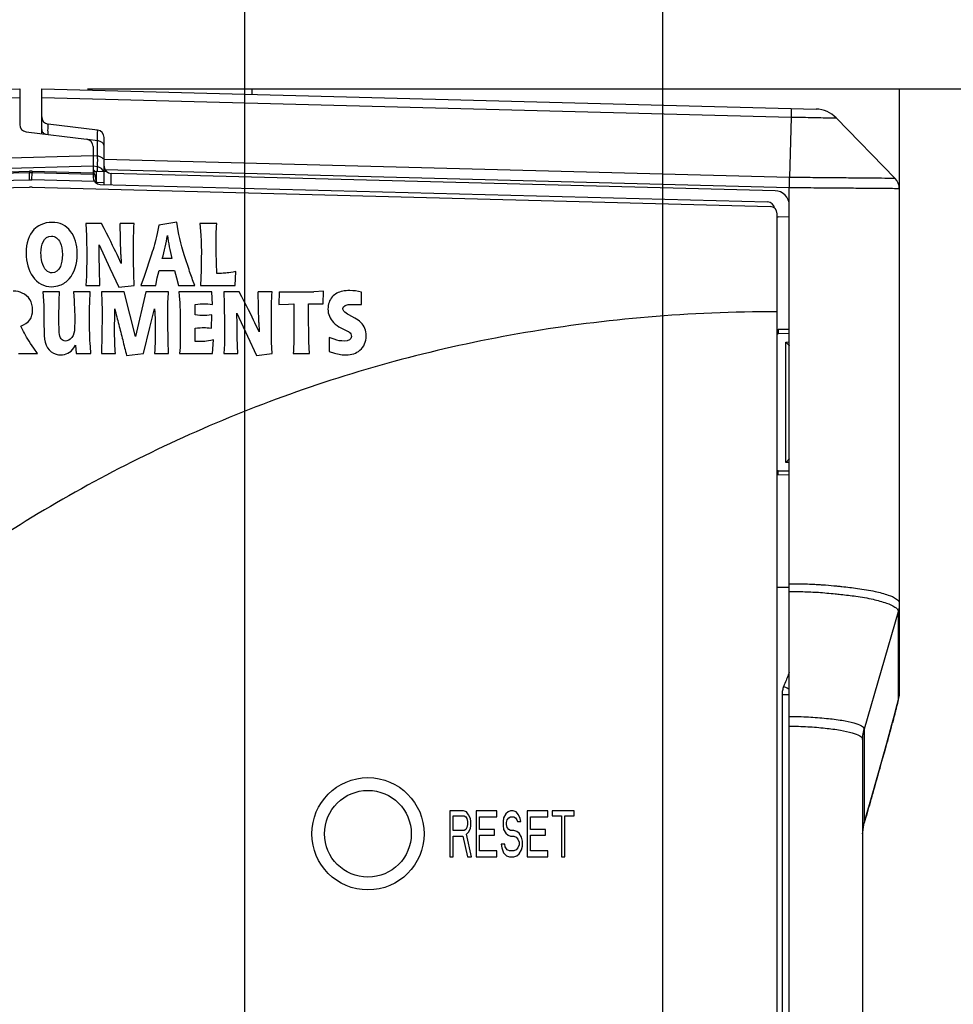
# Model space of a CAD drawing. Header units: inches. Extents: x 0 to 34, y 0 to 22.
# Tile 16 of 50: x 6.3 to 7.5, y 12.2 to 13.5. Entities that reach past the tile are written whole.
import ezdxf

# ---------------------------------------------------------------- set-up
doc = ezdxf.new("R2010")
doc.units = ezdxf.units.IN
doc.header["$LTSCALE"] = 1.87
doc.header["$MEASUREMENT"] = 0
doc.layers.get('0').update_dxf_attribs({"linetype": 'CONTINUOUS'})
doc.layers.add('03___PRT_ALL_CURVES', color=7, linetype='CONTINUOUS')
doc.layers.add('DIMENSIONS', color=7, linetype='CONTINUOUS')
doc.styles.get("Standard").update_dxf_attribs({"font": 'txt', "width": 0.8})
doc.dimstyles.new('DIMSTYLE_1', dxfattribs={"dimtxt": 0.125, "dimasz": 0.1875, "dimexe": 0.18, "dimexo": 0.0625, "dimgap": 0.09, "dimtad": 0, "dimtih": 1, "dimtoh": 1, "dimdec": 3, "dimzin": 4, "dimdsep": 46, "dimtxsty": 'STANDARD', "dimblk": '_FILLED', "dimblk1": '_FILLED', "dimblk2": '_FILLED', "dimcen": 0.09, "dimadec": 0, "dimazin": 0, "dimtp": 0.01, "dimtm": 0.01, "dimtfac": 1, "dimtdec": 3, "dimtofl": 0, "dimtmove": 0, "dimatfit": 3, "dimldrblk": '_FILLED', "dimfxl": 1, "dimtolj": 1, "dimtzin": 4, "dimarcsym": 0})

# ---------------------------------------------------------------- blocks, each defined once
blk = doc.blocks.new('_FILLED')
at = {"color": 0, "linetype": 'BYBLOCK'}
blk.add_solid([(0, 0), (-1, 0.1667), (-1, -0.1667)], dxfattribs=at)
blk = doc.blocks.new('*D0')
at = {"layer": 'DIMENSIONS', "color": 2, "linetype": 'CONTINUOUS'}
for p, q in [((6.3515, 13.4114), (10.5836, 13.4114)), ((10.4586, 13.4114), (10.4586, 11.6375)), ((10.4586, 9.946), (10.4586, 11.3875)), ((6.3365, 9.946), (10.5836, 9.946))]:
    blk.add_line(p, q, dxfattribs=at)
at = {"layer": 'DIMENSIONS', "color": 2, "linetype": 'CONTINUOUS', "xscale": 0.1875, "yscale": 0.1875, "zscale": 0.1875}
for p, rotation in [((10.4586, 13.4114), 90), ((10.4586, 9.946), 270)]:
    blk.add_blockref('_FILLED', p, dxfattribs=dict(at, rotation=rotation))
at = {"layer": 'DIMENSIONS', "color": 2, "linetype": 'CONTINUOUS', "width": 0.8}
for s, p in [('[', (10.4211, 11.45)), (']', (11.0211, 11.45)), ('3.465', (9.7961, 11.45)), ('88.02', (10.5211, 11.45))]:
    blk.add_text(s, height=0.125, dxfattribs=at).set_placement(p)
blk = doc.blocks.new('*D8')
at = {"layer": 'DIMENSIONS', "color": 2, "linetype": 'CONTINUOUS'}
for p, q in [((6.566, 11.6209), (6.566, 17.1646)), ((7.136, 11.6209), (7.136, 17.1646)), ((6.566, 17.0396), (6.206, 17.0396)), ((7.136, 17.0396), (7.5896, 17.0396))]:
    blk.add_line(p, q, dxfattribs=at)
at = {"layer": 'DIMENSIONS', "color": 2, "linetype": 'CONTINUOUS', "xscale": 0.1875, "yscale": 0.1875, "zscale": 0.1875}
blk.add_blockref('_FILLED', (6.566, 17.0396), dxfattribs=at)
at = {"layer": 'DIMENSIONS', "color": 2, "linetype": 'CONTINUOUS', "xscale": 0.1875, "yscale": 0.1875, "zscale": 0.1875, "rotation": 180}
blk.add_blockref('_FILLED', (7.136, 17.0396), dxfattribs=at)
at = {"layer": 'DIMENSIONS', "color": 2, "linetype": 'CONTINUOUS', "width": 0.8}
for s, p in [('[', (8.1771, 16.9771)), (']', (8.7771, 16.9771)), ('.570', (7.6521, 16.9771)), ('14.48', (8.2771, 16.9771))]:
    blk.add_text(s, height=0.125, dxfattribs=at).set_placement(p)

msp = doc.modelspace()

# ---------------------------------------------------------------- linework, layer by layer
at = {"color": 7, "linetype": 'CONTINUOUS'}
for p, q in [((5.6254, 13.3948), (6.259, 13.4114)), ((6.259, 13.4114), (6.259, 13.3627)), ((6.289, 13.3502), (6.289, 13.4114)), ((6.289, 13.4114), (7.345, 13.3837)), ((5.6254, 13.3831), (6.259, 13.3997)), ((6.289, 13.3997), (7.311, 13.3729)), ((7.311, 13.3729), (7.3088, 13.2905)), ((7.3726, 13.3717), (7.453, 13.2892)), ((6.3652, 13.3549), (6.2978, 13.3632)), ((6.2678, 13.3528), (6.3502, 13.3427)), ((6.3652, 13.3404), (6.3518, 13.3421)), ((6.3652, 13.3195), (6.3652, 13.3404)), ((6.374, 13.281), (6.374, 13.345)), ((6.359, 13.3327), (6.359, 13.291)), ((6.359, 13.3198), (5.6254, 13.3006)), ((6.3652, 13.3195), (6.3598, 13.3201)), ((7.3088, 13.2905), (6.374, 13.315)), ((6.359, 13.3057), (5.6254, 13.2865)), ((6.3652, 13.3049), (6.3593, 13.3057)), ((7.3086, 13.2764), (6.3755, 13.3008)), ((5.6254, 13.282), (6.2722, 13.2989)), ((6.2111, 13.2957), (6.2722, 13.2973)), ((6.2114, 13.2857), (6.2724, 13.2873)), ((6.2722, 13.2989), (6.2722, 13.2973)), ((6.2724, 13.2873), (6.2722, 13.2973)), ((6.2756, 13.2873), (6.2758, 13.2973)), ((6.3609, 13.2851), (6.2756, 13.2873)), ((6.2758, 13.2989), (6.2758, 13.2973)), ((6.2758, 13.2989), (6.359, 13.2967)), ((6.2758, 13.2973), (6.359, 13.2952)), ((6.3742, 13.298), (6.3637, 13.2985)), ((6.374, 13.2989), (6.3775, 13.2989)), ((7.2892, 13.2724), (6.3837, 13.2961)), ((6.3839, 13.2806), (6.3839, 13.2961)), ((5.7287, 13.2631), (6.2722, 13.2773)), ((6.2758, 13.2773), (7.2823, 13.251)), ((6.374, 13.283), (6.364, 13.2835)), ((6.3687, 13.281), (7.2789, 13.2571)), ((7.3086, 11.8685), (7.3086, 13.2764)), ((7.4586, 13.2752), (7.4586, 12.5897)), ((7.292, 11.9064), (7.292, 13.241)), ((7.3086, 13.2365), (7.2936, 13.2368)), ((6.3494, 13.2276), (6.3501, 13.2111)), ((6.3705, 13.2276), (6.3494, 13.2276)), ((6.3971, 13.1856), (6.3962, 13.2276)), ((6.4151, 13.2276), (6.3962, 13.2276)), ((6.4489, 13.2255), (6.4465, 13.2139)), ((6.4734, 13.2294), (6.4489, 13.2255)), ((6.4752, 13.2178), (6.4734, 13.2294)), ((6.5049, 13.2276), (6.5061, 13.2118)), ((6.5278, 13.2276), (6.5049, 13.2276)), ((6.3501, 13.2111), (6.3504, 13.1827)), ((6.3674, 13.1829), (6.3673, 13.1986)), ((6.3673, 13.1986), (6.3819, 13.167)), ((6.4144, 13.1775), (6.4142, 13.1991)), ((6.527, 13.1886), (6.5268, 13.203)), ((6.3504, 13.1827), (6.3503, 13.1596)), ((6.3677, 13.1651), (6.3674, 13.1829)), ((6.3975, 13.1731), (6.392, 13.1853)), ((6.3971, 13.1856), (6.3975, 13.1731)), ((6.4388, 13.1858), (6.4286, 13.1557)), ((6.4665, 13.1799), (6.4535, 13.1799)), ((6.5067, 13.1825), (6.5064, 13.1642)), ((6.5278, 13.1597), (6.527, 13.1886)), ((6.3819, 13.167), (6.3941, 13.141)), ((6.4146, 13.1589), (6.4144, 13.1775)), ((6.3502, 13.1561), (6.3494, 13.1434)), ((6.3503, 13.1596), (6.3502, 13.1561)), ((6.3684, 13.1434), (6.3677, 13.1651)), ((6.4151, 13.1434), (6.4146, 13.1589)), ((6.4286, 13.1557), (6.4244, 13.1434)), ((6.4445, 13.1434), (6.4467, 13.1538)), ((6.4467, 13.1538), (6.4493, 13.1635)), ((6.4493, 13.1635), (6.4701, 13.1635)), ((6.4701, 13.1635), (6.4727, 13.1539)), ((6.4727, 13.1539), (6.4757, 13.1434)), ((6.5064, 13.1642), (6.5058, 13.1434)), ((6.5344, 13.1598), (6.5278, 13.1597)), ((6.553, 13.1434), (6.5538, 13.1621)), ((6.3494, 13.1434), (6.3684, 13.1434)), ((6.3941, 13.141), (6.4151, 13.1434)), ((6.4244, 13.1434), (6.4445, 13.1434)), ((6.4757, 13.1434), (6.4978, 13.1434)), ((6.4978, 13.1434), (6.4949, 13.1511)), ((6.5058, 13.1434), (6.553, 13.1434)), ((6.2906, 13.1346), (6.2916, 13.1223)), ((6.3135, 13.1346), (6.2906, 13.1346)), ((6.313, 13.1228), (6.3135, 13.1346)), ((6.3552, 13.1346), (6.3323, 13.1346)), ((6.3546, 13.1202), (6.3552, 13.1346)), ((6.4013, 13.1346), (6.3705, 13.1346)), ((6.417, 13.0736), (6.4013, 13.1346)), ((6.4311, 13.1346), (6.417, 13.0736)), ((6.462, 13.1346), (6.4311, 13.1346)), ((6.521, 13.1346), (6.4761, 13.1346)), ((6.5221, 13.1174), (6.521, 13.1346)), ((6.5584, 13.1346), (6.5374, 13.1346)), ((6.5374, 13.1346), (6.538, 13.1181)), ((6.6031, 13.1346), (6.5841, 13.1346)), ((6.5851, 13.0926), (6.5841, 13.1346)), ((6.613, 13.1346), (6.6126, 13.1174)), ((6.613, 13.1346), (6.6603, 13.1346)), ((6.6735, 13.1354), (6.6603, 13.1346)), ((6.6727, 13.1183), (6.6735, 13.1354)), ((6.7252, 13.1172), (6.7251, 13.1342)), ((6.4981, 13.1032), (6.4981, 13.1174)), ((6.538, 13.1181), (6.5383, 13.0897)), ((6.6126, 13.1174), (6.6254, 13.118)), ((6.6254, 13.118), (6.633, 13.1183)), ((6.633, 13.1183), (6.633, 13.0947)), ((6.6531, 13.1183), (6.6727, 13.1183)), ((6.6531, 13.0947), (6.6531, 13.1183)), ((6.7125, 13.1174), (6.7187, 13.1174)), ((6.7187, 13.1174), (6.7252, 13.1172)), ((6.4364, 13.086), (6.443, 13.1112)), ((6.5205, 13.0852), (6.521, 13.1032)), ((6.5554, 13.0899), (6.5553, 13.1056)), ((6.5553, 13.1056), (6.5699, 13.074)), ((6.6024, 13.0845), (6.6022, 13.1061)), ((6.7161, 13.0988), (6.7079, 13.1033)), ((6.2641, 13.0805), (6.2604, 13.0877)), ((6.4277, 13.0504), (6.4364, 13.086)), ((6.5383, 13.0897), (6.5383, 13.0666)), ((6.5557, 13.0721), (6.5554, 13.0899)), ((6.5855, 13.0801), (6.5799, 13.0923)), ((6.5851, 13.0926), (6.5855, 13.0801)), ((6.633, 13.0947), (6.6331, 13.0724)), ((6.697, 13.0856), (6.7062, 13.0811)), ((6.371, 13.0761), (6.3705, 13.0504)), ((6.4981, 13.0667), (6.4981, 13.0852)), ((6.5564, 13.0504), (6.5557, 13.0721)), ((6.5699, 13.074), (6.5821, 13.048)), ((6.6026, 13.0659), (6.6024, 13.0845)), ((6.6881, 13.0699), (6.6812, 13.0725)), ((6.6812, 13.0725), (6.6812, 13.0533)), ((7.2914, 13.0769), (7.2936, 13.0775)), ((7.3086, 13.0834), (7.2936, 13.0831)), ((7.2936, 13.0831), (7.2936, 13.0775)), ((7.3086, 13.0777), (7.2936, 13.0775)), ((7.2936, 13.0775), (7.2936, 13.0775)), ((6.3327, 13.0582), (6.3351, 13.0619)), ((6.3351, 13.0619), (6.336, 13.0504)), ((6.3561, 13.0504), (6.3554, 13.0601)), ((6.462, 13.0504), (6.4616, 13.0679)), ((6.4777, 13.0587), (6.4771, 13.0504)), ((6.5221, 13.0504), (6.5234, 13.0691)), ((6.5382, 13.0631), (6.5374, 13.0504)), ((6.5383, 13.0666), (6.5382, 13.0631)), ((6.6031, 13.0504), (6.6026, 13.0659)), ((6.6541, 13.0504), (6.6533, 13.0663)), ((7.3037, 13.0662), (7.3086, 13.0663)), ((7.3037, 12.9021), (7.3037, 13.0662)), ((6.2574, 13.0504), (6.2835, 13.0504)), ((6.2835, 13.0504), (6.2781, 13.058)), ((6.336, 13.0504), (6.3561, 13.0504)), ((6.3705, 13.0504), (6.3895, 13.0504)), ((6.4048, 13.048), (6.4277, 13.0504)), ((6.443, 13.0504), (6.462, 13.0504)), ((6.4771, 13.0504), (6.5221, 13.0504)), ((6.5374, 13.0504), (6.5564, 13.0504)), ((6.5821, 13.048), (6.6031, 13.0504)), ((6.632, 13.0504), (6.6541, 13.0504)), ((6.6812, 13.0533), (6.6882, 13.0511)), ((7.3086, 12.902), (7.3037, 12.9021)), ((7.2936, 12.8908), (7.292, 12.8912)), ((7.2936, 12.8908), (7.3086, 12.8905)), ((7.2936, 12.8852), (7.2936, 12.8908)), ((7.2936, 12.8908), (7.2936, 12.8908)), ((7.3086, 12.8849), (7.2936, 12.8852)), ((7.3087, 12.7318), (7.2936, 12.7315)), ((7.457, 12.6986), (7.4107, 12.5386)), ((7.457, 12.6986), (7.457, 12.5787)), ((7.4586, 12.5885), (7.4586, 12.5897)), ((7.2987, 12.5856), (7.3086, 12.5856)), ((7.2987, 12.5856), (7.2987, 11.8644)), ((7.4524, 12.5592), (7.454, 12.5655)), ((7.4485, 12.5448), (7.4524, 12.5592)), ((7.4107, 12.5386), (7.4107, 12.5383)), ((7.4107, 12.5383), (7.4107, 12.4103)), ((7.4415, 12.5192), (7.4485, 12.5448)), ((7.4086, 12.5244), (7.4086, 11.9996)), ((7.4301, 12.4788), (7.4415, 12.5192)), ((7.4188, 12.4389), (7.4301, 12.4788)), ((7.4108, 12.4106), (7.4188, 12.4389)), ((7.4188, 12.4389), (7.4187, 12.4386)), ((6.8643, 12.4271), (6.8455, 12.4271)), ((6.8455, 12.4271), (6.8455, 12.3646)), ((6.8502, 12.4205), (6.865, 12.4205)), ((6.8502, 12.4005), (6.8502, 12.4205)), ((6.8682, 12.4258), (6.8643, 12.4271)), ((6.865, 12.4205), (6.8674, 12.4191)), ((6.8674, 12.4191), (6.8689, 12.4165)), ((6.8713, 12.4218), (6.8682, 12.4258)), ((6.8689, 12.4165), (6.8697, 12.4125)), ((6.8736, 12.4165), (6.8713, 12.4218)), ((6.8744, 12.4125), (6.8736, 12.4165)), ((6.9096, 12.4271), (6.8814, 12.4271)), ((6.8814, 12.4271), (6.8814, 12.3646)), ((6.8861, 12.4191), (6.9096, 12.4191)), ((6.8861, 12.4018), (6.8861, 12.4191)), ((6.9096, 12.4191), (6.9096, 12.4271)), ((6.9189, 12.4178), (6.9182, 12.4125)), ((6.9221, 12.4231), (6.9189, 12.4178)), ((6.9252, 12.4258), (6.9221, 12.4231)), ((6.9228, 12.4112), (6.9236, 12.4151)), ((6.9236, 12.4151), (6.926, 12.4178)), ((6.9283, 12.4271), (6.9252, 12.4258)), ((6.926, 12.4178), (6.9283, 12.4191)), ((6.9322, 12.4271), (6.9283, 12.4271)), ((6.9283, 12.4191), (6.933, 12.4191)), ((6.9361, 12.4258), (6.9322, 12.4271)), ((6.933, 12.4191), (6.9353, 12.4178)), ((6.9353, 12.4178), (6.9369, 12.4151)), ((6.9393, 12.4218), (6.9361, 12.4258)), ((6.9369, 12.4151), (6.9377, 12.4125)), ((6.9416, 12.4165), (6.9393, 12.4218)), ((6.9424, 12.4125), (6.9416, 12.4165)), ((6.9791, 12.4271), (6.951, 12.4271)), ((6.951, 12.4271), (6.951, 12.3646)), ((6.9557, 12.4191), (6.9791, 12.4191)), ((6.9557, 12.4018), (6.9557, 12.4191)), ((6.9791, 12.4191), (6.9791, 12.4271)), ((7.015, 12.4271), (6.9853, 12.4271)), ((6.9853, 12.4271), (6.9853, 12.4205)), ((6.9853, 12.4205), (6.9978, 12.4205)), ((6.9978, 12.4205), (6.9978, 12.3646)), ((7.0025, 12.4205), (7.015, 12.4205)), ((7.0025, 12.3646), (7.0025, 12.4205)), ((7.015, 12.4205), (7.015, 12.4271)), ((6.8674, 12.4018), (6.865, 12.4005)), ((6.8689, 12.4045), (6.8674, 12.4018)), ((6.8697, 12.4085), (6.8689, 12.4045)), ((6.8697, 12.4125), (6.8697, 12.4085)), ((6.8713, 12.3979), (6.8736, 12.4032)), ((6.8736, 12.4032), (6.8744, 12.4072)), ((6.8744, 12.4072), (6.8744, 12.4125)), ((6.9064, 12.4018), (6.8861, 12.4018)), ((6.9064, 12.3939), (6.9064, 12.4018)), ((6.9182, 12.4125), (6.9182, 12.4072)), ((6.9182, 12.4072), (6.9189, 12.4018)), ((6.9189, 12.4018), (6.9221, 12.3965)), ((6.9228, 12.4085), (6.9228, 12.4112)), ((6.9236, 12.4045), (6.9228, 12.4085)), ((6.926, 12.4018), (6.9236, 12.4045)), ((6.9283, 12.4005), (6.926, 12.4018)), ((6.9377, 12.4125), (6.9424, 12.4125)), ((6.976, 12.4018), (6.9557, 12.4018)), ((6.976, 12.3939), (6.976, 12.4018)), ((7.4108, 12.4106), (7.4107, 12.4103)), ((6.865, 12.4005), (6.8502, 12.4005)), ((6.8502, 12.3925), (6.8635, 12.3925)), ((6.8502, 12.3646), (6.8502, 12.3925)), ((6.8635, 12.3925), (6.8697, 12.3646)), ((6.8682, 12.3952), (6.8713, 12.3979)), ((6.8752, 12.3646), (6.8682, 12.3952)), ((6.8861, 12.3939), (6.9064, 12.3939)), ((6.8861, 12.3726), (6.8861, 12.3939)), ((6.9221, 12.3965), (6.9252, 12.3939)), ((6.9252, 12.3939), (6.9283, 12.3925)), ((6.933, 12.4005), (6.9283, 12.4005)), ((6.9283, 12.3925), (6.933, 12.3925)), ((6.9369, 12.3992), (6.933, 12.4005)), ((6.933, 12.3925), (6.9361, 12.3912)), ((6.9361, 12.3912), (6.9385, 12.3886)), ((6.94, 12.3965), (6.9369, 12.3992)), ((6.9385, 12.3886), (6.94, 12.3846)), ((6.9432, 12.3912), (6.94, 12.3965)), ((6.9447, 12.3859), (6.9432, 12.3912)), ((6.9557, 12.3939), (6.976, 12.3939)), ((6.9557, 12.3726), (6.9557, 12.3939)), ((6.9205, 12.3819), (6.9158, 12.3819)), ((6.9158, 12.3819), (6.9166, 12.3766)), ((6.9166, 12.3766), (6.9189, 12.3699)), ((6.9213, 12.3779), (6.9205, 12.3819)), ((6.9236, 12.3739), (6.9213, 12.3779)), ((6.9385, 12.3766), (6.9361, 12.3739)), ((6.94, 12.3806), (6.9385, 12.3766)), ((6.94, 12.3846), (6.94, 12.3806)), ((6.9432, 12.3739), (6.9447, 12.3792)), ((6.9447, 12.3792), (6.9447, 12.3859)), ((6.8455, 12.3646), (6.8502, 12.3646)), ((6.8697, 12.3646), (6.8752, 12.3646)), ((6.8814, 12.3646), (6.9096, 12.3646)), ((6.9096, 12.3726), (6.8861, 12.3726)), ((6.9096, 12.3646), (6.9096, 12.3726)), ((6.9189, 12.3699), (6.9228, 12.3659)), ((6.9228, 12.3659), (6.9268, 12.3646)), ((6.9268, 12.3726), (6.9236, 12.3739)), ((6.933, 12.3726), (6.9268, 12.3726)), ((6.9268, 12.3646), (6.933, 12.3646)), ((6.9361, 12.3739), (6.933, 12.3726)), ((6.933, 12.3646), (6.9369, 12.3659)), ((6.9369, 12.3659), (6.94, 12.3686)), ((6.94, 12.3686), (6.9432, 12.3739)), ((6.951, 12.3646), (6.9791, 12.3646)), ((6.9791, 12.3726), (6.9557, 12.3726)), ((6.9791, 12.3646), (6.9791, 12.3726)), ((6.9978, 12.3646), (7.0025, 12.3646))]:
    msp.add_line(p, q, dxfattribs=at)
for points in [[(7.454, 12.5655), (7.4554, 12.5709), (7.4565, 12.5754), (7.4574, 12.5792), (7.4581, 12.583), (7.4586, 12.5885)], [(7.4086, 12.3957), (7.4087, 12.3983), (7.4101, 12.408), (7.4108, 12.4106)]]:
    msp.add_lwpolyline(points, dxfattribs=at)
for centre, radius in [((6.734, 12.3959), 0.0765), ((6.7339, 12.3959), 0.0591)]:
    msp.add_circle(centre, radius, dxfattribs=at)
for centre, radius, start, end in [((7.344, 13.3437), 0.04, 44.2477, 88.4958), ((6.299, 13.3731), 0.01, 180, 263), ((6.269, 13.3627), 0.01, 180, 263), ((6.364, 13.345), 0.01, 0, 83), ((6.349, 13.3327), 0.01, 0, 83), ((6.364, 13.3035), 0.005, 209, 267), ((6.364, 13.295), 0.01, 17.8047, 82.9977), ((6.384, 13.3061), 0.01, 180, 268.5), ((6.369, 13.291), 0.01, 180, 268.5), ((7.4386, 13.2752), 0.02, 359.9586, 44.2331), ((6.274, 13.2073), 0.07, 88.5, 91.5), ((7.2886, 13.2524), 0.02, 0.0064, 88.5), ((7.2786, 13.2471), 0.01, 9.081, 88.5), ((7.282, 13.241), 0.01, 0, 88.5), ((7.2936, 13.2418), 0.005, 249.8368, 269), ((7.2936, 12.7265), 0.005, 91, 110.1632)]:
    msp.add_arc(centre, radius, start, end, dxfattribs=at)
for points, knots in [([(7.3113, 13.3846), (7.3117, 13.3846), (7.3108, 13.3817), (7.3115, 13.3789), (7.311, 13.375), (7.311, 13.3729)], [0, 0, 0, 0, 0.116656, 0.45767, 1, 1, 1, 1]), ([(7.311, 13.3729), (7.3163, 13.3728), (7.3265, 13.3726), (7.341, 13.3723), (7.3536, 13.372), (7.3632, 13.3718), (7.3692, 13.3717), (7.3719, 13.3717), (7.3726, 13.3717)], [0, 0, 0, 0, 0.257548, 0.499535, 0.707106, 0.866396, 0.96637, 1, 1, 1, 1]), ([(6.289, 13.3557), (6.289, 13.3545), (6.29, 13.352), (6.2926, 13.3501), (6.2943, 13.3494), (6.2949, 13.3493)], [0, 0, 0, 0, 0.377461, 0.817837, 1, 1, 1, 1]), ([(6.2978, 13.3487), (6.2977, 13.3513), (6.2973, 13.3562), (6.2984, 13.3596), (6.2972, 13.3633), (6.2978, 13.3632)], [0, 0, 0, 0, 0.543884, 0.88451, 1, 1, 1, 1]), ([(6.3652, 13.3404), (6.3652, 13.3415), (6.3653, 13.3436), (6.3653, 13.3465), (6.3653, 13.3489), (6.3653, 13.3509), (6.3653, 13.3525), (6.3654, 13.3538), (6.3652, 13.3544), (6.3653, 13.3549), (6.3652, 13.3549)], [0, 0, 0, 0, 0.232125, 0.427166, 0.593093, 0.731423, 0.842628, 0.925952, 0.979775, 1, 1, 1, 1]), ([(6.374, 13.3334), (6.374, 13.3345), (6.373, 13.3371), (6.3709, 13.3386), (6.3697, 13.3392)], [0, 0, 0, 0, 0.461526, 1, 1, 1, 1]), ([(6.3653, 13.2984), (6.3653, 13.2985), (6.3653, 13.3), (6.3653, 13.3015), (6.3653, 13.303)], [0, 0, 0, 0, 0.038522, 1, 1, 1, 1]), ([(6.2758, 13.2989), (6.2754, 13.2989), (6.2746, 13.2989), (6.2734, 13.2989), (6.2726, 13.2989), (6.2722, 13.2989)], [0, 0, 0, 0, 0.333333, 0.666667, 1, 1, 1, 1]), ([(6.2722, 13.2973), (6.2728, 13.2974), (6.274, 13.2974), (6.2752, 13.2974), (6.2758, 13.2973)], [0, 0, 0, 0, 0.500076, 1, 1, 1, 1]), ([(6.2724, 13.2873), (6.273, 13.2874), (6.274, 13.2874), (6.275, 13.2874), (6.2756, 13.2873)], [0, 0, 0, 0, 0.500095, 1, 1, 1, 1]), ([(7.3086, 13.2764), (7.3087, 13.2781), (7.3087, 13.2814), (7.3088, 13.2861), (7.3088, 13.2891), (7.3088, 13.2905)], [0, 0, 0, 0, 0.366018, 0.707097, 1, 1, 1, 1]), ([(7.3713, 13.2899), (7.3612, 13.29), (7.3403, 13.2902), (7.3195, 13.2904), (7.3088, 13.2905)], [0, 0, 0, 0, 0.487182, 1, 1, 1, 1]), ([(7.453, 13.2892), (7.4518, 13.2892), (7.447, 13.2892), (7.4365, 13.2893), (7.4196, 13.2895), (7.398, 13.2897), (7.3821, 13.2898), (7.3738, 13.2899)], [0, 0, 0, 0, 0.045846, 0.180667, 0.397905, 0.6864, 1, 1, 1, 1]), ([(7.3737, 13.2759), (7.3631, 13.2759), (7.3414, 13.2761), (7.3197, 13.2763), (7.3086, 13.2764)], [0, 0, 0, 0, 0.487458, 1, 1, 1, 1]), ([(7.4586, 13.2752), (7.4574, 13.2752), (7.4524, 13.2752), (7.4415, 13.2753), (7.4239, 13.2755), (7.4022, 13.2756), (7.3865, 13.2758), (7.3786, 13.2758)], [0, 0, 0, 0, 0.046983, 0.1857, 0.409188, 0.706105, 1, 1, 1, 1]), ([(7.292, 13.1074), (7.172, 13.1074), (6.9436, 13.0877), (6.6318, 13.0059), (6.3475, 12.8778), (6.1053, 12.7194), (5.9617, 12.5973), (5.9001, 12.5394)], [0, 0, 0, 0, 0.208404, 0.416809, 0.625213, 0.833617, 1, 1, 1, 1]), ([(6.3888, 13.1112), (6.3905, 13.1042), (6.3941, 13.0901), (6.3995, 13.069), (6.403, 13.055), (6.4048, 13.048)], [0, 0, 0, 0, 0.335905, 0.668744, 1, 1, 1, 1]), ([(7.2936, 13.0775), (7.2933, 13.0775), (7.2928, 13.0774), (7.2923, 13.0773), (7.292, 13.0772)], [0, 0, 0, 0, 0.472899, 1, 1, 1, 1]), ([(7.3037, 13.0662), (7.3043, 13.0656), (7.3054, 13.0645), (7.3071, 13.0627), (7.3078, 13.0623), (7.3087, 13.0611), (7.3086, 13.0613), (7.3086, 13.0613)], [0, 0, 0, 0, 0.373028, 0.69043, 0.913843, 0.997541, 1, 1, 1, 1]), ([(7.3086, 12.907), (7.3086, 12.907), (7.3087, 12.9072), (7.3078, 12.9059), (7.3071, 12.9056), (7.3054, 12.9038), (7.3043, 12.9027), (7.3037, 12.9021)], [0, 0, 0, 0, 0.002459, 0.086334, 0.310283, 0.627155, 1, 1, 1, 1]), ([(7.3801, 12.733), (7.3873, 12.7322), (7.4025, 12.7304), (7.4238, 12.7271), (7.4417, 12.722), (7.4534, 12.7179), (7.4586, 12.7124), (7.4586, 12.7102)], [0, 0, 0, 0, 0.258234, 0.546169, 0.76953, 0.917975, 1, 1, 1, 1]), ([(7.3789, 12.7222), (7.3858, 12.7215), (7.4005, 12.7197), (7.4214, 12.7163), (7.4394, 12.7111), (7.4491, 12.7076), (7.4527, 12.7049)], [0, 0, 0, 0, 0.272692, 0.585362, 0.832773, 1, 1, 1, 1]), ([(7.4586, 12.7102), (7.4586, 12.7089), (7.4585, 12.7064), (7.458, 12.7027), (7.4573, 12.7002), (7.457, 12.699)], [0, 0, 0, 0, 0.333108, 0.666386, 1, 1, 1, 1]), ([(7.4586, 12.7098), (7.4586, 12.7085), (7.4585, 12.706), (7.458, 12.7023), (7.4574, 12.6998), (7.457, 12.6986)], [0, 0, 0, 0, 0.33318, 0.6665, 1, 1, 1, 1]), ([(7.457, 12.699), (7.457, 12.699), (7.457, 12.6988), (7.457, 12.6987), (7.457, 12.6986)], [0, 0, 0, 0, 0.534162, 1, 1, 1, 1]), ([(7.3008, 12.5966), (7.3002, 12.5949), (7.2991, 12.5912), (7.2987, 12.5874), (7.2987, 12.5856)], [0, 0, 0, 0, 0.501587, 1, 1, 1, 1]), ([(7.3008, 12.5966), (7.3024, 12.596), (7.3054, 12.5951), (7.3071, 12.5937), (7.3086, 12.5935)], [0, 0, 0, 0, 0.587294, 1, 1, 1, 1]), ([(7.4586, 12.5897), (7.4586, 12.5885), (7.4585, 12.586), (7.458, 12.5824), (7.4574, 12.5799), (7.457, 12.5787)], [0, 0, 0, 0, 0.31781, 0.658872, 1, 1, 1, 1]), ([(7.457, 12.5787), (7.457, 12.5785), (7.4569, 12.5779), (7.4568, 12.5769), (7.4564, 12.5753), (7.4559, 12.5731), (7.4552, 12.5703), (7.4543, 12.5667), (7.4532, 12.5625), (7.4519, 12.5575), (7.4504, 12.5517), (7.4485, 12.545), (7.4465, 12.5374), (7.4442, 12.5289), (7.4415, 12.5194), (7.4386, 12.5089), (7.4353, 12.4972), (7.4317, 12.4844), (7.4277, 12.4703), (7.4234, 12.4549), (7.4203, 12.4442), (7.4187, 12.4386)], [0, 0, 0, 0, 0.00419, 0.01156, 0.022596, 0.037815, 0.057695, 0.08261, 0.112794, 0.148424, 0.189798, 0.237249, 0.291084, 0.351626, 0.419269, 0.494551, 0.577979, 0.669689, 0.769873, 0.879568, 1, 1, 1, 1]), ([(7.3086, 12.5559), (7.3173, 12.5559), (7.3342, 12.5555), (7.3582, 12.5533), (7.3789, 12.5512), (7.3951, 12.5475), (7.4053, 12.5446), (7.4106, 12.5405), (7.4107, 12.5386)], [0, 0, 0, 0, 0.247375, 0.480451, 0.682884, 0.841193, 0.946734, 1, 1, 1, 1]), ([(7.3086, 12.5426), (7.317, 12.5426), (7.3334, 12.5422), (7.3566, 12.54), (7.3769, 12.5378), (7.3929, 12.5339), (7.4031, 12.5308), (7.4085, 12.5267), (7.4086, 12.5247)], [0, 0, 0, 0, 0.242804, 0.473361, 0.675325, 0.834388, 0.942882, 1, 1, 1, 1]), ([(7.4086, 12.5247), (7.4086, 12.5263), (7.4088, 12.5294), (7.4095, 12.5341), (7.4102, 12.5371), (7.4107, 12.5386)], [0, 0, 0, 0, 0.333222, 0.666543, 1, 1, 1, 1]), ([(7.4086, 12.5244), (7.4086, 12.526), (7.4088, 12.5291), (7.4095, 12.5337), (7.4102, 12.5368), (7.4107, 12.5383)], [0, 0, 0, 0, 0.333215, 0.66652, 1, 1, 1, 1]), ([(7.4086, 12.5247), (7.4086, 12.5247), (7.4086, 12.5246), (7.4086, 12.5244), (7.4086, 12.5244)], [0, 0, 0, 0, 0.476221, 1, 1, 1, 1]), ([(7.4187, 12.4386), (7.4174, 12.4339), (7.4147, 12.4245), (7.412, 12.415), (7.4107, 12.4103)], [0, 0, 0, 0, 0.500138, 1, 1, 1, 1])]:
    msp.add_open_spline(points, degree=3, knots=knots, dxfattribs=at)
for points in [[(6.3697, 13.3392), (6.3683, 13.3399), (6.3668, 13.3403), (6.3652, 13.3404)], [(6.3697, 13.3183), (6.3683, 13.319), (6.3668, 13.3193), (6.3652, 13.3195)], [(6.3654, 13.3136), (6.3654, 13.3154), (6.3652, 13.3176), (6.3652, 13.3195)], [(6.3653, 13.3116), (6.3654, 13.3122), (6.3654, 13.3129), (6.3654, 13.3136)], [(6.3729, 13.3157), (6.3721, 13.3169), (6.3709, 13.3177), (6.3697, 13.3183)], [(6.3653, 13.3066), (6.3648, 13.309), (6.3651, 13.3101), (6.3653, 13.3116)], [(6.3652, 13.3049), (6.3655, 13.3049), (6.3655, 13.3051), (6.3655, 13.3054)], [(6.3655, 13.3054), (6.3655, 13.3057), (6.3654, 13.3062), (6.3653, 13.3066)], [(6.3653, 13.303), (6.3653, 13.3036), (6.3653, 13.3043), (6.3653, 13.3049)], [(6.3614, 13.2946), (6.361, 13.2959), (6.3605, 13.2972), (6.3601, 13.2984)], [(6.3627, 13.2895), (6.3624, 13.2912), (6.3619, 13.2929), (6.3614, 13.2946)], [(6.364, 13.2835), (6.3636, 13.2855), (6.3632, 13.2875), (6.3627, 13.2895)], [(6.3637, 13.2981), (6.3637, 13.2983), (6.3636, 13.2985), (6.3637, 13.2985)], [(6.3638, 13.2966), (6.3638, 13.297), (6.3639, 13.2974), (6.3637, 13.2981)], [(6.3638, 13.2941), (6.3637, 13.295), (6.3637, 13.2959), (6.3638, 13.2966)], [(6.3638, 13.2908), (6.3638, 13.2919), (6.3638, 13.2929), (6.3638, 13.2941)], [(6.3639, 13.2871), (6.3639, 13.2883), (6.3638, 13.2896), (6.3638, 13.2908)], [(6.364, 13.2835), (6.3639, 13.2847), (6.3639, 13.2859), (6.3639, 13.2871)], [(7.3738, 13.2899), (7.373, 13.2899), (7.3722, 13.2899), (7.3713, 13.2899)], [(7.3786, 13.2758), (7.377, 13.2758), (7.3753, 13.2758), (7.3737, 13.2759)], [(6.2879, 13.2259), (6.2841, 13.2242), (6.281, 13.2221), (6.2785, 13.2194)], [(6.3032, 13.2293), (6.2978, 13.2293), (6.2927, 13.2281), (6.2879, 13.2259)], [(6.3285, 13.217), (6.3221, 13.2252), (6.3137, 13.2293), (6.3032, 13.2293)], [(6.392, 13.1853), (6.3874, 13.1948), (6.3803, 13.2089), (6.3705, 13.2276)], [(6.4142, 13.1991), (6.4142, 13.2054), (6.4145, 13.2149), (6.4151, 13.2276)], [(6.5268, 13.203), (6.5268, 13.209), (6.5271, 13.2172), (6.5278, 13.2276)], [(6.2785, 13.2194), (6.2714, 13.2118), (6.2678, 13.2012), (6.2678, 13.1874)], [(6.2909, 13.2028), (6.2934, 13.2079), (6.2972, 13.2104), (6.3023, 13.2104)], [(6.3023, 13.2104), (6.3077, 13.2104), (6.3117, 13.2075), (6.3143, 13.2018)], [(6.3375, 13.1868), (6.3375, 13.1993), (6.3345, 13.2093), (6.3285, 13.217)], [(6.4465, 13.2139), (6.4441, 13.2033), (6.4416, 13.1939), (6.4388, 13.1858)], [(6.4535, 13.1799), (6.4563, 13.1904), (6.4587, 13.201), (6.4605, 13.2114)], [(6.4605, 13.2114), (6.4618, 13.2015), (6.4638, 13.191), (6.4665, 13.1799)], [(6.4881, 13.1703), (6.482, 13.1885), (6.4772, 13.2042), (6.4752, 13.2178)], [(6.5061, 13.2118), (6.5065, 13.2052), (6.5069, 13.1954), (6.5067, 13.1825)], [(6.288, 13.1875), (6.288, 13.1938), (6.289, 13.1989), (6.2909, 13.2028)], [(6.3143, 13.2018), (6.3163, 13.1974), (6.3173, 13.1919), (6.3173, 13.1853)], [(6.2678, 13.1874), (6.2678, 13.1746), (6.2708, 13.1641), (6.2768, 13.1556)], [(6.2894, 13.1754), (6.2885, 13.1795), (6.288, 13.1836), (6.288, 13.1875)], [(6.3173, 13.1853), (6.3172, 13.1787), (6.3163, 13.1734), (6.3145, 13.1693)], [(6.3264, 13.1524), (6.3338, 13.1608), (6.3375, 13.1723), (6.3375, 13.1868)], [(6.2954, 13.1638), (6.2925, 13.1667), (6.2905, 13.1705), (6.2894, 13.1754)], [(6.3145, 13.1693), (6.3118, 13.1634), (6.3081, 13.1605), (6.3033, 13.1605)], [(6.4949, 13.1511), (6.4928, 13.1565), (6.4906, 13.1629), (6.4881, 13.1703)], [(6.2768, 13.1556), (6.2834, 13.1462), (6.292, 13.1416), (6.3027, 13.1416)], [(6.3033, 13.1605), (6.3002, 13.1605), (6.2976, 13.1616), (6.2954, 13.1638)], [(6.542, 13.1603), (6.5397, 13.16), (6.5372, 13.1599), (6.5344, 13.1598)], [(6.5538, 13.1621), (6.5485, 13.1611), (6.5446, 13.1605), (6.542, 13.1603)], [(6.3027, 13.1416), (6.3066, 13.1416), (6.3103, 13.1423), (6.3139, 13.1436)], [(6.3139, 13.1436), (6.3187, 13.1453), (6.3229, 13.1483), (6.3264, 13.1524)], [(6.2626, 13.133), (6.259, 13.1346), (6.2548, 13.1357), (6.2501, 13.1354)], [(6.2728, 13.1241), (6.2704, 13.1281), (6.267, 13.1311), (6.2626, 13.133)], [(6.3323, 13.1346), (6.3335, 13.1183), (6.3342, 13.1051), (6.3341, 13.0953)], [(6.3705, 13.1346), (6.3711, 13.1216), (6.3714, 13.1114), (6.3714, 13.1038)], [(6.461, 13.1084), (6.461, 13.1171), (6.4613, 13.1259), (6.462, 13.1346)], [(6.4761, 13.1346), (6.4767, 13.1266), (6.4772, 13.1206), (6.4774, 13.1167)], [(6.5799, 13.0923), (6.5754, 13.1018), (6.5682, 13.1159), (6.5584, 13.1346)], [(6.6022, 13.1061), (6.6022, 13.1124), (6.6025, 13.1219), (6.6031, 13.1346)], [(6.6853, 13.1277), (6.6813, 13.1233), (6.6794, 13.1177), (6.6794, 13.1111)], [(6.6995, 13.1355), (6.6935, 13.1342), (6.6888, 13.1316), (6.6853, 13.1277)], [(6.7094, 13.1363), (6.7056, 13.1364), (6.7023, 13.1361), (6.6995, 13.1355)], [(6.7251, 13.1342), (6.7195, 13.1356), (6.7143, 13.1362), (6.7094, 13.1363)], [(6.2767, 13.11), (6.2767, 13.1151), (6.2754, 13.1198), (6.2728, 13.1241)], [(6.2916, 13.1223), (6.2919, 13.1166), (6.2921, 13.109), (6.2921, 13.0992)], [(6.3125, 13.096), (6.3125, 13.1039), (6.3126, 13.1128), (6.313, 13.1228)], [(6.3543, 13.0993), (6.3543, 13.1075), (6.3543, 13.1144), (6.3546, 13.1202)], [(6.4774, 13.1167), (6.4778, 13.1087), (6.478, 13.0963), (6.478, 13.0794)], [(6.4981, 13.1174), (6.5036, 13.118), (6.5077, 13.1183), (6.5107, 13.1183)], [(6.5107, 13.1183), (6.5133, 13.1183), (6.5171, 13.118), (6.5221, 13.1174)], [(6.6997, 13.1119), (6.6997, 13.1156), (6.7039, 13.1175), (6.7125, 13.1174)], [(6.2604, 13.0877), (6.2713, 13.0919), (6.2768, 13.0993), (6.2767, 13.11)], [(6.2921, 13.0992), (6.2921, 13.0871), (6.2922, 13.0791), (6.2924, 13.0753)], [(6.3554, 13.0601), (6.3546, 13.0707), (6.3542, 13.0838), (6.3543, 13.0993)], [(6.3714, 13.1038), (6.3714, 13.0966), (6.3713, 13.0873), (6.371, 13.0761)], [(6.3885, 13.0777), (6.3885, 13.0905), (6.3885, 13.1017), (6.3888, 13.1112)], [(6.443, 13.1112), (6.4436, 13.1), (6.4439, 13.0903), (6.4439, 13.082)], [(6.4616, 13.0679), (6.4611, 13.0811), (6.461, 13.0946), (6.461, 13.1084)], [(6.5097, 13.1023), (6.507, 13.1023), (6.5032, 13.1026), (6.4981, 13.1032)], [(6.521, 13.1032), (6.5159, 13.1026), (6.5122, 13.1023), (6.5097, 13.1023)], [(6.6794, 13.1111), (6.6794, 13.104), (6.6819, 13.098), (6.687, 13.0929)], [(6.7011, 13.1082), (6.7001, 13.1093), (6.6997, 13.1105), (6.6997, 13.1119)], [(6.7079, 13.1033), (6.7051, 13.1046), (6.7029, 13.1062), (6.7011, 13.1082)], [(6.7243, 13.0929), (6.7221, 13.095), (6.7194, 13.0969), (6.7161, 13.0988)], [(6.313, 13.0791), (6.3127, 13.0829), (6.3125, 13.0884), (6.3125, 13.096)], [(6.3341, 13.0953), (6.3341, 13.0907), (6.3339, 13.0861), (6.3336, 13.0815)], [(6.4981, 13.0852), (6.5032, 13.0856), (6.5072, 13.0859), (6.5103, 13.0859)], [(6.5103, 13.0859), (6.5128, 13.0859), (6.5163, 13.0856), (6.5205, 13.0852)], [(6.6533, 13.0663), (6.6531, 13.0717), (6.6531, 13.0811), (6.6531, 13.0947)], [(6.687, 13.0929), (6.6902, 13.0897), (6.6936, 13.0873), (6.697, 13.0856)], [(6.7316, 13.0746), (6.7317, 13.0819), (6.7292, 13.088), (6.7243, 13.0929)], [(6.2781, 13.058), (6.272, 13.0666), (6.2673, 13.0741), (6.2641, 13.0805)], [(6.2924, 13.0753), (6.2932, 13.0613), (6.2986, 13.0527), (6.3086, 13.0496)], [(6.3216, 13.0675), (6.3166, 13.0675), (6.3138, 13.0714), (6.313, 13.0791)], [(6.3336, 13.0815), (6.3332, 13.0766), (6.3312, 13.0728), (6.3277, 13.07)], [(6.3895, 13.0504), (6.3888, 13.0596), (6.3885, 13.0688), (6.3885, 13.0777)], [(6.4439, 13.082), (6.4439, 13.0745), (6.4436, 13.0639), (6.443, 13.0504)], [(6.478, 13.0794), (6.478, 13.0695), (6.4779, 13.0626), (6.4777, 13.0587)], [(6.6331, 13.0724), (6.633, 13.0674), (6.6326, 13.0601), (6.632, 13.0504)], [(6.7114, 13.0739), (6.7114, 13.0696), (6.7081, 13.0674), (6.7015, 13.0675)], [(6.7062, 13.0811), (6.7079, 13.0803), (6.7093, 13.079), (6.7104, 13.0773)], [(6.7104, 13.0773), (6.711, 13.0762), (6.7114, 13.075), (6.7114, 13.0739)], [(6.7229, 13.0549), (6.7287, 13.0599), (6.7316, 13.0664), (6.7316, 13.0746)], [(7.292, 13.0828), (7.2925, 13.083), (7.293, 13.0831), (7.2936, 13.0831)], [(6.3277, 13.07), (6.3257, 13.0683), (6.3237, 13.0675), (6.3216, 13.0675)], [(6.5116, 13.0671), (6.5089, 13.0668), (6.5044, 13.0667), (6.4981, 13.0667)], [(6.5234, 13.0691), (6.5181, 13.068), (6.5142, 13.0673), (6.5116, 13.0671)], [(6.7015, 13.0675), (6.6971, 13.0675), (6.6926, 13.0681), (6.6881, 13.0699)], [(6.3086, 13.0496), (6.3106, 13.0489), (6.3128, 13.0486), (6.3149, 13.0486)], [(6.3149, 13.0486), (6.322, 13.0487), (6.3282, 13.0516), (6.3327, 13.0582)], [(6.6882, 13.0511), (6.691, 13.0502), (6.6939, 13.0496), (6.6967, 13.0492)], [(6.6967, 13.0492), (6.6992, 13.0488), (6.7017, 13.0486), (6.7041, 13.0486)], [(6.7041, 13.0486), (6.7117, 13.0486), (6.718, 13.0507), (6.7229, 13.0549)], [(7.2936, 12.8852), (7.293, 12.8852), (7.2925, 12.8853), (7.292, 12.8855)], [(7.2925, 12.8909), (7.2928, 12.8909), (7.2932, 12.8908), (7.2936, 12.8908)], [(7.3086, 12.7368), (7.3122, 12.7368), (7.3157, 12.7368), (7.3192, 12.7367)], [(7.3192, 12.7367), (7.3267, 12.7366), (7.3341, 12.7364), (7.3416, 12.736)], [(7.3086, 12.7262), (7.3121, 12.7262), (7.3155, 12.7262), (7.3189, 12.7262)], [(7.3189, 12.7262), (7.3262, 12.726), (7.3334, 12.7258), (7.3406, 12.7254)], [(7.3406, 12.7254), (7.3432, 12.7253), (7.3457, 12.7251), (7.3482, 12.725)], [(7.3416, 12.736), (7.3441, 12.7359), (7.3466, 12.7358), (7.3491, 12.7356)], [(7.3482, 12.725), (7.3559, 12.7244), (7.3636, 12.7238), (7.3713, 12.723)], [(7.3491, 12.7356), (7.351, 12.7355), (7.3529, 12.7354), (7.3549, 12.7352)], [(7.3549, 12.7352), (7.356, 12.7351), (7.357, 12.7351), (7.3581, 12.735)], [(7.3581, 12.735), (7.3631, 12.7346), (7.3681, 12.7341), (7.3731, 12.7337)], [(7.3713, 12.723), (7.3724, 12.7229), (7.3735, 12.7228), (7.3746, 12.7227)], [(7.3731, 12.7337), (7.3749, 12.7335), (7.3768, 12.7333), (7.3787, 12.7331)], [(7.3787, 12.7331), (7.3791, 12.7331), (7.3796, 12.733), (7.3801, 12.733)], [(7.3746, 12.7227), (7.376, 12.7225), (7.3774, 12.7224), (7.3789, 12.7222)], [(7.4527, 12.7049), (7.4548, 12.7034), (7.4568, 12.7014), (7.457, 12.699)], [(7.3086, 12.6163), (7.3066, 12.6112), (7.3046, 12.6061), (7.3026, 12.6009)], [(7.3026, 12.6009), (7.302, 12.5995), (7.3014, 12.5981), (7.3008, 12.5966)]]:
    msp.add_open_spline(points, degree=3, dxfattribs=at)
at = {"layer": '03___PRT_ALL_CURVES', "color": 4, "linetype": 'CONTINUOUS'}
for p, q in [((6.5759, 13.4039), (6.5759, 13.4114)), ((6.5759, 13.4114), (7.4586, 13.4114)), ((7.4586, 13.4114), (7.4586, 13.2752))]:
    msp.add_line(p, q, dxfattribs=at)

# ---------------------------------------------------------------- dimensions: what is measured, and where the dimension line sits
at = {"layer": 'DIMENSIONS', "color": 2, "linetype": 'CONTINUOUS'}
dim = msp.add_linear_dim(base=(7.136, 17.0396), p1=(6.566, 11.6209), p2=(7.136, 11.6209), dimstyle='DIMSTYLE_1', dxfattribs=at)
dim.commit()
dim.dimension.update_dxf_attribs({"geometry": '*D8', "text_midpoint": (8.2646, 17.0396), "dimtype": 160})
dim = msp.add_linear_dim(base=(10.4586, 9.946), p1=(6.3515, 13.4114), p2=(6.3365, 9.946), angle=270, dimstyle='DIMSTYLE_1', dxfattribs=at)
dim.commit()
dim.dimension.update_dxf_attribs({"geometry": '*D0', "text_midpoint": (10.4586, 11.5125), "dimtype": 160})

doc.saveas('drawing.dxf')
